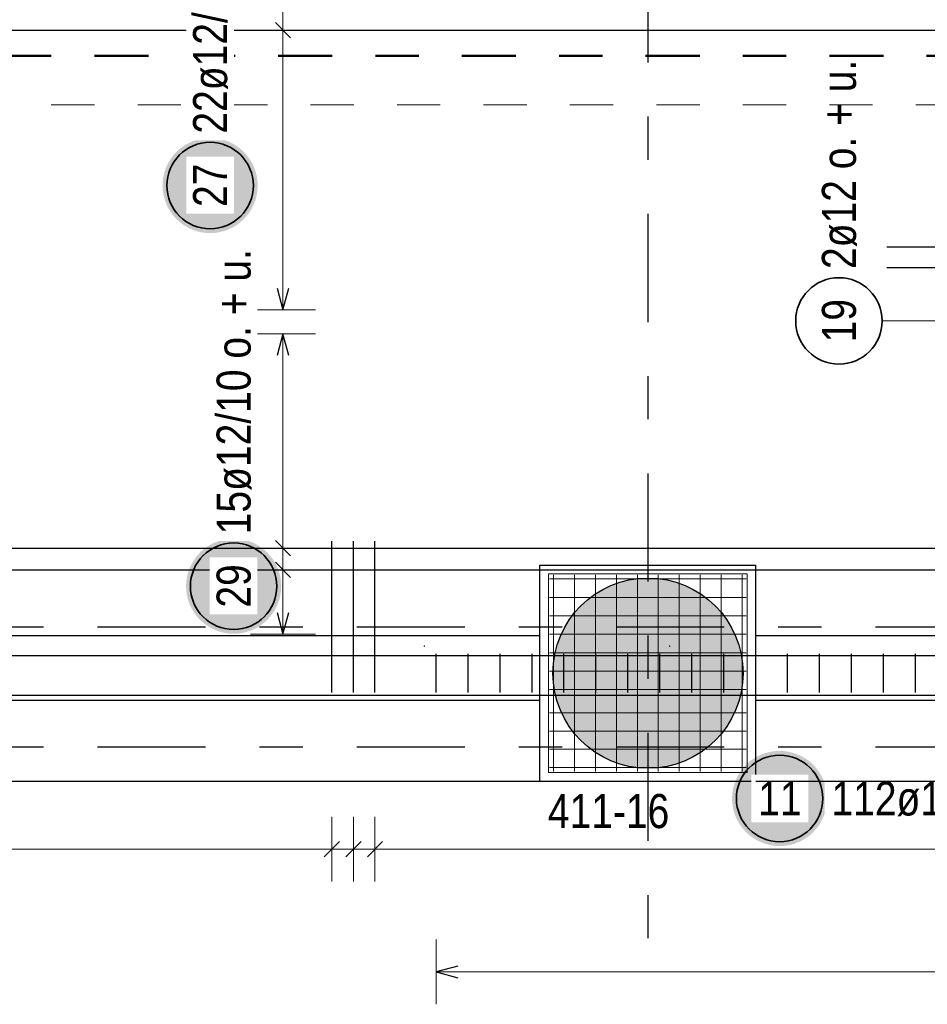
# Model space of a CAD drawing. Header units: millimetres. Extents: x -1.9 to 32.6, y 0 to 21.
# Tile 41 of 59: x 16 to 18.1, y 10.2 to 12.5. Entities that reach past the tile are written whole.
import ezdxf

# ---------------------------------------------------------------- set-up
doc = ezdxf.new("R2010")
doc.units = ezdxf.units.MM
for name, pattern in [('DASHDOT', [1, 0.5, -0.25, 0, -0.25]), ('DASHDOTX2', [2, 1, -0.5, 0, -0.5]), ('HIDDEN', [0.375, 0.25, -0.125])]:
    doc.linetypes.add(name, pattern=pattern)
doc.layers.add('Achsen', color=7, linetype='Continuous', lineweight=20)
doc.layers.add('nplo Bewehrung', color=7, linetype='Continuous', lineweight=20)
doc.styles.add('Arial Narrow', font='ARIALN.TTF')

msp = doc.modelspace()

# ---------------------------------------------------------------- hatches: boundary and pattern name
at = {"lineweight": 25, "true_color": 0xffffff}
for points in [[(16.501929, 12.135192), (16.501862, 12.139031), (16.501662, 12.142866), (16.501327, 12.146691), (16.500859, 12.150501), (16.500258, 12.154294), (16.499526, 12.158063), (16.498662, 12.161804), (16.497668, 12.165513), (16.496546, 12.169184), (16.495296, 12.172815), (16.49392, 12.176399), (16.492419, 12.179933), (16.490797, 12.183413), (16.489054, 12.186834), (16.487192, 12.190192), (16.485215, 12.193484), (16.483124, 12.196704), (16.480921, 12.199849), (16.478611, 12.202915), (16.476194, 12.205899), (16.473675, 12.208797), (16.471057, 12.211605), (16.468342, 12.21432), (16.465534, 12.216938), (16.462636, 12.219457), (16.459652, 12.221874), (16.456586, 12.224184), (16.453441, 12.226387), (16.450221, 12.228478), (16.446929, 12.230455), (16.443571, 12.232317), (16.44015, 12.23406), (16.436671, 12.235682), (16.433136, 12.237183), (16.429552, 12.238559), (16.425921, 12.239809), (16.42225, 12.240931), (16.418541, 12.241925), (16.4148, 12.242789), (16.411031, 12.243521), (16.407239, 12.244122), (16.403428, 12.24459), (16.399603, 12.244924), (16.395768, 12.245125), (16.391929, 12.245192), (16.388091, 12.245125), (16.384256, 12.244924), (16.380431, 12.24459), (16.37662, 12.244122), (16.372828, 12.243521), (16.369059, 12.242789), (16.365318, 12.241925), (16.361609, 12.240931), (16.357938, 12.239809), (16.354307, 12.238559), (16.350723, 12.237183), (16.347188, 12.235682), (16.343709, 12.23406), (16.340288, 12.232317), (16.336929, 12.230455), (16.333638, 12.228478), (16.330418, 12.226387), (16.327273, 12.224184), (16.324207, 12.221874), (16.321223, 12.219457), (16.318325, 12.216938), (16.315517, 12.21432), (16.312802, 12.211605), (16.310184, 12.208797), (16.307665, 12.205899), (16.305248, 12.202915), (16.302938, 12.199849), (16.300735, 12.196704), (16.298644, 12.193484), (16.296667, 12.190192), (16.294805, 12.186834), (16.293062, 12.183413), (16.291439, 12.179933), (16.289939, 12.176399), (16.288563, 12.172815), (16.287313, 12.169184), (16.286191, 12.165513), (16.285197, 12.161804), (16.284333, 12.158063), (16.283601, 12.154294), (16.283, 12.150501), (16.282532, 12.146691), (16.282197, 12.142866), (16.281997, 12.139031), (16.281929, 12.135192), (16.281997, 12.131354), (16.282197, 12.127519), (16.282532, 12.123694), (16.283, 12.119883), (16.283601, 12.116091), (16.284333, 12.112322), (16.285197, 12.108581), (16.286191, 12.104872), (16.287313, 12.101201), (16.288563, 12.09757), (16.289939, 12.093986), (16.291439, 12.090451), (16.293062, 12.086972), (16.294805, 12.083551), (16.296667, 12.080192), (16.298644, 12.076901), (16.300735, 12.073681), (16.302938, 12.070536), (16.305248, 12.06747), (16.307665, 12.064486), (16.310184, 12.061588), (16.312802, 12.05878), (16.315517, 12.056065), (16.318325, 12.053447), (16.321223, 12.050928), (16.324207, 12.048511), (16.327273, 12.046201), (16.330418, 12.043998), (16.333638, 12.041907), (16.336929, 12.03993), (16.340288, 12.038068), (16.343709, 12.036325), (16.347188, 12.034702), (16.350723, 12.033202), (16.354307, 12.031826), (16.357938, 12.030576), (16.361609, 12.029454), (16.365318, 12.02846), (16.369059, 12.027596), (16.372828, 12.026864), (16.37662, 12.026263), (16.380431, 12.025795), (16.384256, 12.02546), (16.388091, 12.025259), (16.391929, 12.025192), (16.395768, 12.025259), (16.399603, 12.02546), (16.403428, 12.025795), (16.407239, 12.026263), (16.411031, 12.026864), (16.4148, 12.027596), (16.418541, 12.02846), (16.42225, 12.029454), (16.425921, 12.030576), (16.429552, 12.031826), (16.433136, 12.033202), (16.436671, 12.034702), (16.44015, 12.036325), (16.443571, 12.038068), (16.446929, 12.03993), (16.450221, 12.041907), (16.453441, 12.043998), (16.456586, 12.046201), (16.459652, 12.048511), (16.462636, 12.050928), (16.465534, 12.053447), (16.468342, 12.056065), (16.471057, 12.05878), (16.473675, 12.061588), (16.476194, 12.064486), (16.478611, 12.06747), (16.480921, 12.070536), (16.483124, 12.073681), (16.485215, 12.076901), (16.487192, 12.080192), (16.489054, 12.083551), (16.490797, 12.086972), (16.492419, 12.090451), (16.49392, 12.093986), (16.495296, 12.09757), (16.496546, 12.101201), (16.497668, 12.104872), (16.498662, 12.108581), (16.499526, 12.112322), (16.500258, 12.116091), (16.500859, 12.119883), (16.501327, 12.123694), (16.501662, 12.127519)], [(16.556363, 11.208661), (16.556296, 11.2125), (16.556095, 11.216335), (16.555761, 11.22016), (16.555293, 11.22397), (16.554692, 11.227763), (16.553959, 11.231532), (16.553096, 11.235273), (16.552102, 11.238981), (16.550979, 11.242653), (16.549729, 11.246284), (16.548353, 11.249868), (16.546853, 11.253402), (16.545231, 11.256882), (16.543487, 11.260303), (16.541626, 11.263661), (16.539648, 11.266953), (16.537557, 11.270173), (16.535355, 11.273318), (16.533044, 11.276384), (16.530628, 11.279368), (16.528109, 11.282266), (16.525491, 11.285074), (16.522776, 11.287789), (16.519968, 11.290407), (16.51707, 11.292926), (16.514086, 11.295343), (16.51102, 11.297653), (16.507874, 11.299856), (16.504654, 11.301947), (16.501363, 11.303924), (16.498005, 11.305786), (16.494584, 11.307529), (16.491104, 11.309151), (16.48757, 11.310652), (16.483985, 11.312028), (16.480355, 11.313278), (16.476683, 11.3144), (16.472975, 11.315394), (16.469233, 11.316258), (16.465464, 11.31699), (16.461672, 11.317591), (16.457861, 11.318059), (16.454036, 11.318393), (16.450202, 11.318594), (16.446363, 11.318661), (16.442524, 11.318594), (16.43869, 11.318393), (16.434865, 11.318059), (16.431054, 11.317591), (16.427262, 11.31699), (16.423493, 11.316258), (16.419752, 11.315394), (16.416043, 11.3144), (16.412371, 11.313278), (16.408741, 11.312028), (16.405156, 11.310652), (16.401622, 11.309151), (16.398142, 11.307529), (16.394721, 11.305786), (16.391363, 11.303924), (16.388072, 11.301947), (16.384852, 11.299856), (16.381707, 11.297653), (16.37864, 11.295343), (16.375657, 11.292926), (16.372759, 11.290407), (16.369951, 11.287789), (16.367236, 11.285074), (16.364617, 11.282266), (16.362098, 11.279368), (16.359682, 11.276384), (16.357371, 11.273318), (16.355169, 11.270173), (16.353078, 11.266953), (16.3511, 11.263661), (16.349239, 11.260303), (16.347496, 11.256882), (16.345873, 11.253402), (16.344373, 11.249868), (16.342997, 11.246284), (16.341747, 11.242653), (16.340624, 11.238981), (16.339631, 11.235273), (16.338767, 11.231532), (16.338034, 11.227763), (16.337434, 11.22397), (16.336966, 11.22016), (16.336631, 11.216335), (16.33643, 11.2125), (16.336363, 11.208661), (16.33643, 11.204822), (16.336631, 11.200988), (16.336966, 11.197163), (16.337434, 11.193352), (16.338034, 11.18956), (16.338767, 11.185791), (16.339631, 11.18205), (16.340624, 11.178341), (16.341747, 11.17467), (16.342997, 11.171039), (16.344373, 11.167455), (16.345873, 11.16392), (16.347496, 11.160441), (16.349239, 11.15702), (16.3511, 11.153661), (16.353078, 11.15037), (16.355169, 11.14715), (16.357371, 11.144005), (16.359682, 11.140939), (16.362098, 11.137955), (16.364617, 11.135057), (16.367236, 11.132249), (16.369951, 11.129534), (16.372759, 11.126915), (16.375657, 11.124396), (16.37864, 11.12198), (16.381707, 11.11967), (16.384852, 11.117467), (16.388072, 11.115376), (16.391363, 11.113399), (16.394721, 11.111537), (16.398142, 11.109794), (16.401622, 11.108171), (16.405156, 11.106671), (16.408741, 11.105295), (16.412371, 11.104045), (16.416043, 11.102923), (16.419752, 11.101929), (16.423493, 11.101065), (16.427262, 11.100333), (16.431054, 11.099732), (16.434865, 11.099264), (16.43869, 11.098929), (16.442524, 11.098728), (16.446363, 11.098661), (16.450202, 11.098728), (16.454036, 11.098929), (16.457861, 11.099264), (16.461672, 11.099732), (16.465464, 11.100333), (16.469233, 11.101065), (16.472975, 11.101929), (16.476683, 11.102923), (16.480355, 11.104045), (16.483985, 11.105295), (16.48757, 11.106671), (16.491104, 11.108171), (16.494584, 11.109794), (16.498005, 11.111537), (16.501363, 11.113399), (16.504654, 11.115376), (16.507874, 11.117467), (16.51102, 11.11967), (16.514086, 11.12198), (16.51707, 11.124396), (16.519968, 11.126915), (16.522776, 11.129534), (16.525491, 11.132249), (16.528109, 11.135057), (16.530628, 11.137955), (16.533044, 11.140939), (16.535355, 11.144005), (16.537557, 11.14715), (16.539648, 11.15037), (16.541626, 11.153661), (16.543487, 11.15702), (16.545231, 11.160441), (16.546853, 11.16392), (16.548353, 11.167455), (16.549729, 11.171039), (16.550979, 11.17467), (16.552102, 11.178341), (16.553096, 11.18205), (16.553959, 11.185791), (16.554692, 11.18956), (16.555293, 11.193352), (16.555761, 11.197163), (16.556095, 11.200988)], [(17.819537, 10.717797), (17.81947, 10.721636), (17.81927, 10.725471), (17.818935, 10.729296), (17.818467, 10.733106), (17.817866, 10.736899), (17.817134, 10.740668), (17.81627, 10.744409), (17.815276, 10.748118), (17.814154, 10.751789), (17.812904, 10.75542), (17.811528, 10.759004), (17.810027, 10.762538), (17.808405, 10.766018), (17.806662, 10.769439), (17.8048, 10.772797), (17.802823, 10.776089), (17.800732, 10.779309), (17.798529, 10.782454), (17.796219, 10.78552), (17.793802, 10.788504), (17.791283, 10.791402), (17.788665, 10.79421), (17.78595, 10.796925), (17.783142, 10.799543), (17.780244, 10.802062), (17.77726, 10.804479), (17.774194, 10.806789), (17.771049, 10.808992), (17.767829, 10.811083), (17.764537, 10.81306), (17.761179, 10.814922), (17.757758, 10.816665), (17.754279, 10.818287), (17.750744, 10.819788), (17.74716, 10.821164), (17.743529, 10.822414), (17.739858, 10.823536), (17.736149, 10.82453), (17.732408, 10.825394), (17.728639, 10.826126), (17.724847, 10.826727), (17.721036, 10.827195), (17.717211, 10.827529), (17.713376, 10.82773), (17.709537, 10.827797), (17.705699, 10.82773), (17.701864, 10.827529), (17.698039, 10.827195), (17.694228, 10.826727), (17.690436, 10.826126), (17.686667, 10.825394), (17.682926, 10.82453), (17.679217, 10.823536), (17.675546, 10.822414), (17.671915, 10.821164), (17.668331, 10.819788), (17.664796, 10.818287), (17.661317, 10.816665), (17.657896, 10.814922), (17.654537, 10.81306), (17.651246, 10.811083), (17.648026, 10.808992), (17.644881, 10.806789), (17.641815, 10.804479), (17.638831, 10.802062), (17.635933, 10.799543), (17.633125, 10.796925), (17.63041, 10.79421), (17.627792, 10.791402), (17.625273, 10.788504), (17.622856, 10.78552), (17.620546, 10.782454), (17.618343, 10.779309), (17.616252, 10.776089), (17.614275, 10.772797), (17.612413, 10.769439), (17.61067, 10.766018), (17.609047, 10.762538), (17.607547, 10.759004), (17.606171, 10.75542), (17.604921, 10.751789), (17.603799, 10.748118), (17.602805, 10.744409), (17.601941, 10.740668), (17.601209, 10.736899), (17.600608, 10.733106), (17.60014, 10.729296), (17.599805, 10.725471), (17.599604, 10.721636), (17.599537, 10.717797), (17.599604, 10.713959), (17.599805, 10.710124), (17.60014, 10.706299), (17.600608, 10.702488), (17.601209, 10.698696), (17.601941, 10.694927), (17.602805, 10.691186), (17.603799, 10.687477), (17.604921, 10.683806), (17.606171, 10.680175), (17.607547, 10.676591), (17.609047, 10.673056), (17.61067, 10.669577), (17.612413, 10.666156), (17.614275, 10.662797), (17.616252, 10.659506), (17.618343, 10.656286), (17.620546, 10.653141), (17.622856, 10.650075), (17.625273, 10.647091), (17.627792, 10.644193), (17.63041, 10.641385), (17.633125, 10.63867), (17.635933, 10.636052), (17.638831, 10.633533), (17.641815, 10.631116), (17.644881, 10.628806), (17.648026, 10.626603), (17.651246, 10.624512), (17.654537, 10.622535), (17.657896, 10.620673), (17.661317, 10.61893), (17.664796, 10.617307), (17.668331, 10.615807), (17.671915, 10.614431), (17.675546, 10.613181), (17.679217, 10.612059), (17.682926, 10.611065), (17.686667, 10.610201), (17.690436, 10.609469), (17.694228, 10.608868), (17.698039, 10.6084), (17.701864, 10.608065), (17.705699, 10.607864), (17.709537, 10.607797), (17.713376, 10.607864), (17.717211, 10.608065), (17.721036, 10.6084), (17.724847, 10.608868), (17.728639, 10.609469), (17.732408, 10.610201), (17.736149, 10.611065), (17.739858, 10.612059), (17.743529, 10.613181), (17.74716, 10.614431), (17.750744, 10.615807), (17.754279, 10.617307), (17.757758, 10.61893), (17.761179, 10.620673), (17.764537, 10.622535), (17.767829, 10.624512), (17.771049, 10.626603), (17.774194, 10.628806), (17.77726, 10.631116), (17.780244, 10.633533), (17.783142, 10.636052), (17.78595, 10.63867), (17.788665, 10.641385), (17.791283, 10.644193), (17.793802, 10.647091), (17.796219, 10.650075), (17.798529, 10.653141), (17.800732, 10.656286), (17.802823, 10.659506), (17.8048, 10.662797), (17.806662, 10.666156), (17.808405, 10.669577), (17.810027, 10.673056), (17.811528, 10.676591), (17.812904, 10.680175), (17.814154, 10.683806), (17.815276, 10.687477), (17.81627, 10.691186), (17.817134, 10.694927), (17.817866, 10.698696), (17.818467, 10.702488), (17.818935, 10.706299), (17.81927, 10.710124)]]:
    msp.add_hatch(color=7, dxfattribs=at).paths.add_polyline_path(points)
at = {"lineweight": 13, "true_color": 0xd7ffd7}
msp.add_hatch(color=254, dxfattribs=at).paths.add_polyline_path([(17.624989, 11.007545), (17.624969, 11.010512), (17.624909, 11.013477), (17.624809, 11.016442), (17.624669, 11.019405), (17.624489, 11.022366), (17.62427, 11.025324), (17.62401, 11.028279), (17.623711, 11.03123), (17.623371, 11.034177), (17.622992, 11.037119), (17.622574, 11.040055), (17.622116, 11.042986), (17.621618, 11.04591), (17.621081, 11.048828), (17.620505, 11.051737), (17.61989, 11.054639), (17.619235, 11.057532), (17.618542, 11.060416), (17.617809, 11.063291), (17.617038, 11.066155), (17.616229, 11.069009), (17.615381, 11.071851), (17.614495, 11.074682), (17.613571, 11.077501), (17.612609, 11.080307), (17.611609, 11.083099), (17.610571, 11.085878), (17.609496, 11.088643), (17.608384, 11.091393), (17.607235, 11.094128), (17.60605, 11.096847), (17.604827, 11.099549), (17.603569, 11.102236), (17.602274, 11.104904), (17.600943, 11.107555), (17.599577, 11.110188), (17.598175, 11.112803), (17.596739, 11.115398), (17.595267, 11.117973), (17.593761, 11.120529), (17.59222, 11.123064), (17.590646, 11.125578), (17.589038, 11.12807), (17.587396, 11.13054), (17.585721, 11.132989), (17.584013, 11.135414), (17.582273, 11.137816), (17.5805, 11.140195), (17.578696, 11.142549), (17.57686, 11.144879), (17.574993, 11.147184), (17.573095, 11.149463), (17.571166, 11.151717), (17.569207, 11.153944), (17.567218, 11.156145), (17.5652, 11.158319), (17.563152, 11.160465), (17.561076, 11.162584), (17.558972, 11.164674), (17.556839, 11.166736), (17.554679, 11.168769), (17.552492, 11.170772), (17.550277, 11.172746), (17.548037, 11.17469), (17.54577, 11.176604), (17.543478, 11.178486), (17.541161, 11.180338), (17.538819, 11.182158), (17.536452, 11.183947), (17.534062, 11.185703), (17.531648, 11.187427), (17.529211, 11.189119), (17.526752, 11.190777), (17.52427, 11.192402), (17.521767, 11.193994), (17.519243, 11.195551), (17.516697, 11.197075), (17.514132, 11.198563), (17.511546, 11.200018), (17.508942, 11.201437), (17.506318, 11.202821), (17.503676, 11.204169), (17.501016, 11.205482), (17.498338, 11.206759), (17.495644, 11.207999), (17.492933, 11.209203), (17.490206, 11.210371), (17.487464, 11.211501), (17.484706, 11.212595), (17.481934, 11.213651), (17.479149, 11.214669), (17.476349, 11.215651), (17.473537, 11.216594), (17.470712, 11.217499), (17.467875, 11.218366), (17.465027, 11.219195), (17.462168, 11.219985), (17.459299, 11.220737), (17.456419, 11.221449), (17.453531, 11.222123), (17.450633, 11.222758), (17.447727, 11.223354), (17.444814, 11.223911), (17.441893, 11.224428), (17.438965, 11.224906), (17.436032, 11.225344), (17.433092, 11.225743), (17.430148, 11.226102), (17.427199, 11.226421), (17.424246, 11.226701), (17.421289, 11.226941), (17.418329, 11.227141), (17.415367, 11.2273), (17.412404, 11.22742), (17.409438, 11.2275), (17.406472, 11.22754), (17.403506, 11.22754), (17.40054, 11.2275), (17.397575, 11.22742), (17.394611, 11.2273), (17.391649, 11.227141), (17.388689, 11.226941), (17.385733, 11.226701), (17.38278, 11.226421), (17.379831, 11.226102), (17.376886, 11.225743), (17.373947, 11.225344), (17.371013, 11.224906), (17.368086, 11.224428), (17.365165, 11.223911), (17.362251, 11.223354), (17.359345, 11.222758), (17.356448, 11.222123), (17.353559, 11.221449), (17.35068, 11.220737), (17.34781, 11.219985), (17.344951, 11.219195), (17.342103, 11.218366), (17.339266, 11.217499), (17.336441, 11.216594), (17.333629, 11.215651), (17.33083, 11.214669), (17.328044, 11.213651), (17.325272, 11.212595), (17.322515, 11.211501), (17.319772, 11.210371), (17.317045, 11.209203), (17.314334, 11.207999), (17.31164, 11.206759), (17.308962, 11.205482), (17.306302, 11.204169), (17.30366, 11.202821), (17.301037, 11.201437), (17.298432, 11.200018), (17.295847, 11.198563), (17.293281, 11.197075), (17.290736, 11.195551), (17.288211, 11.193994), (17.285708, 11.192402), (17.283227, 11.190777), (17.280767, 11.189119), (17.27833, 11.187427), (17.275917, 11.185703), (17.273526, 11.183947), (17.27116, 11.182158), (17.268818, 11.180338), (17.2665, 11.178486), (17.264208, 11.176604), (17.261942, 11.17469), (17.259701, 11.172746), (17.257487, 11.170772), (17.255299, 11.168769), (17.253139, 11.166736), (17.251007, 11.164674), (17.248902, 11.162584), (17.246826, 11.160465), (17.244779, 11.158319), (17.24276, 11.156145), (17.240772, 11.153944), (17.238813, 11.151717), (17.236884, 11.149463), (17.234986, 11.147184), (17.233118, 11.144879), (17.231282, 11.142549), (17.229478, 11.140195), (17.227705, 11.137816), (17.225965, 11.135414), (17.224257, 11.132989), (17.222583, 11.13054), (17.220941, 11.12807), (17.219332, 11.125578), (17.217758, 11.123064), (17.216217, 11.120529), (17.214711, 11.117973), (17.21324, 11.115398), (17.211803, 11.112803), (17.210401, 11.110188), (17.209035, 11.107555), (17.207705, 11.104904), (17.20641, 11.102236), (17.205151, 11.099549), (17.203929, 11.096847), (17.202743, 11.094128), (17.201594, 11.091393), (17.200482, 11.088643), (17.199407, 11.085878), (17.19837, 11.083099), (17.19737, 11.080307), (17.196408, 11.077501), (17.195483, 11.074682), (17.194597, 11.071851), (17.193749, 11.069009), (17.19294, 11.066155), (17.192169, 11.063291), (17.191437, 11.060416), (17.190743, 11.057532), (17.190089, 11.054639), (17.189473, 11.051737), (17.188897, 11.048828), (17.18836, 11.04591), (17.187863, 11.042986), (17.187405, 11.040055), (17.186986, 11.037119), (17.186607, 11.034177), (17.186268, 11.03123), (17.185968, 11.028279), (17.185709, 11.025324), (17.185489, 11.022366), (17.185309, 11.019405), (17.185169, 11.016442), (17.185069, 11.013477), (17.185009, 11.010512), (17.184989, 11.007545), (17.185009, 11.004579), (17.185069, 11.001613), (17.185169, 10.998649), (17.185309, 10.995686), (17.185489, 10.992725), (17.185709, 10.989767), (17.185968, 10.986812), (17.186268, 10.983861), (17.186607, 10.980914), (17.186986, 10.977972), (17.187405, 10.975035), (17.187863, 10.972105), (17.18836, 10.96918), (17.188897, 10.966263), (17.189473, 10.963353), (17.190089, 10.960452), (17.190743, 10.957559), (17.191437, 10.954674), (17.192169, 10.9518), (17.19294, 10.948936), (17.193749, 10.946082), (17.194597, 10.943239), (17.195483, 10.940409), (17.196408, 10.93759), (17.19737, 10.934784), (17.19837, 10.931991), (17.199407, 10.929212), (17.200482, 10.926448), (17.201594, 10.923698), (17.202743, 10.920963), (17.203929, 10.918244), (17.205151, 10.915541), (17.20641, 10.912855), (17.207705, 10.910186), (17.209035, 10.907535), (17.210401, 10.904902), (17.211803, 10.902288), (17.21324, 10.899693), (17.214711, 10.897118), (17.216217, 10.894562), (17.217758, 10.892027), (17.219332, 10.889513), (17.220941, 10.887021), (17.222583, 10.88455), (17.224257, 10.882102), (17.225965, 10.879677), (17.227705, 10.877275), (17.229478, 10.874896), (17.231282, 10.872542), (17.233118, 10.870212), (17.234986, 10.867907), (17.236884, 10.865628), (17.238813, 10.863374), (17.240772, 10.861147), (17.24276, 10.858946), (17.244779, 10.856772), (17.246826, 10.854626), (17.248902, 10.852507), (17.251007, 10.850417), (17.253139, 10.848355), (17.255299, 10.846322), (17.257487, 10.844318), (17.259701, 10.842345), (17.261942, 10.840401), (17.264208, 10.838487), (17.2665, 10.836604), (17.268818, 10.834753), (17.27116, 10.832932), (17.273526, 10.831144), (17.275917, 10.829387), (17.27833, 10.827663), (17.280767, 10.825972), (17.283227, 10.824314), (17.285708, 10.822689), (17.288211, 10.821097), (17.290736, 10.81954), (17.293281, 10.818016), (17.295847, 10.816527), (17.298432, 10.815073), (17.301037, 10.813654), (17.30366, 10.81227), (17.306302, 10.810922), (17.308962, 10.809609), (17.31164, 10.808332), (17.314334, 10.807092), (17.317045, 10.805888), (17.319772, 10.80472), (17.322515, 10.80359), (17.325272, 10.802496), (17.328044, 10.80144), (17.33083, 10.800421), (17.333629, 10.79944), (17.336441, 10.798497), (17.339266, 10.797592), (17.342103, 10.796725), (17.344951, 10.795896), (17.34781, 10.795106), (17.35068, 10.794354), (17.353559, 10.793641), (17.356448, 10.792967), (17.359345, 10.792332), (17.362251, 10.791737), (17.365165, 10.79118), (17.368086, 10.790663), (17.371013, 10.790185), (17.373947, 10.789746), (17.376886, 10.789348), (17.379831, 10.788989), (17.38278, 10.788669), (17.385733, 10.78839), (17.388689, 10.78815), (17.391649, 10.78795), (17.394611, 10.78779), (17.397575, 10.78767), (17.40054, 10.78759), (17.403506, 10.78755), (17.406472, 10.78755), (17.409438, 10.78759), (17.412404, 10.78767), (17.415367, 10.78779), (17.418329, 10.78795), (17.421289, 10.78815), (17.424246, 10.78839), (17.427199, 10.788669), (17.430148, 10.788989), (17.433092, 10.789348), (17.436032, 10.789746), (17.438965, 10.790185), (17.441893, 10.790663), (17.444814, 10.79118), (17.447727, 10.791737), (17.450633, 10.792332), (17.453531, 10.792967), (17.456419, 10.793641), (17.459299, 10.794354), (17.462168, 10.795106), (17.465027, 10.795896), (17.467875, 10.796725), (17.470712, 10.797592), (17.473537, 10.798497), (17.476349, 10.79944), (17.479149, 10.800421), (17.481934, 10.80144), (17.484706, 10.802496), (17.487464, 10.80359), (17.490206, 10.80472), (17.492933, 10.805888), (17.495644, 10.807092), (17.498338, 10.808332), (17.501016, 10.809609), (17.503676, 10.810922), (17.506318, 10.81227), (17.508942, 10.813654), (17.511546, 10.815073), (17.514132, 10.816527), (17.516697, 10.818016), (17.519243, 10.81954), (17.521767, 10.821097), (17.52427, 10.822689), (17.526752, 10.824314), (17.529211, 10.825972), (17.531648, 10.827663), (17.534062, 10.829387), (17.536452, 10.831144), (17.538819, 10.832932), (17.541161, 10.834753), (17.543478, 10.836604), (17.54577, 10.838487), (17.548037, 10.840401), (17.550277, 10.842345), (17.552492, 10.844318), (17.554679, 10.846322), (17.556839, 10.848355), (17.558972, 10.850417), (17.561076, 10.852507), (17.563152, 10.854626), (17.5652, 10.856772), (17.567218, 10.858946), (17.569207, 10.861147), (17.571166, 10.863374), (17.573095, 10.865628), (17.574993, 10.867907), (17.57686, 10.870212), (17.578696, 10.872542), (17.5805, 10.874896), (17.582273, 10.877275), (17.584013, 10.879677), (17.585721, 10.882102), (17.587396, 10.88455), (17.589038, 10.887021), (17.590646, 10.889513), (17.59222, 10.892027), (17.593761, 10.894562), (17.595267, 10.897118), (17.596739, 10.899693), (17.598175, 10.902288), (17.599577, 10.904902), (17.600943, 10.907535), (17.602274, 10.910186), (17.603569, 10.912855), (17.604827, 10.915541), (17.60605, 10.918244), (17.607235, 10.920963), (17.608384, 10.923698), (17.609496, 10.926448), (17.610571, 10.929212), (17.611609, 10.931991), (17.612609, 10.934784), (17.613571, 10.93759), (17.614495, 10.940409), (17.615381, 10.943239), (17.616229, 10.946082), (17.617038, 10.948936), (17.617809, 10.9518), (17.618542, 10.954674), (17.619235, 10.957559), (17.61989, 10.960452), (17.620505, 10.963353), (17.621081, 10.966263), (17.621618, 10.96918), (17.622116, 10.972105), (17.622574, 10.975035), (17.622992, 10.977972), (17.623371, 10.980914), (17.623711, 10.983861), (17.62401, 10.986812), (17.62427, 10.989767), (17.624489, 10.992725), (17.624669, 10.995686), (17.624809, 10.998649), (17.624909, 11.001613), (17.624969, 11.004579)])

# ---------------------------------------------------------------- linework, layer by layer
at = {"color": 5, "linetype": 'Continuous', "lineweight": 18, "ltscale": 2}
for p, q in [((16.56052, 12.892045), (16.56052, 11.848045)), ((16.63552, 12.494331), (16.48552, 12.494331)), ((16.48552, 11.848045), (16.63552, 11.848045)), ((16.635519, 11.792045), (16.485519, 11.792045)), ((16.560519, 11.792045), (16.560519, 11.098044)), ((16.635519, 11.29633), (16.485519, 11.29633)), ((16.635519, 11.246759), (16.485519, 11.246759)), ((16.485519, 11.098044), (16.635519, 11.098044)), ((16.673534, 10.525424), (16.673534, 10.675424)), ((16.723452, 10.525424), (16.723452, 10.675424)), ((16.77337, 10.525424), (16.77337, 10.675424)), ((20.617049, 10.600424), (15.076161, 10.600424))]:
    msp.add_line(p, q, dxfattribs=at)
at = {"color": 3, "linetype": 'Continuous', "lineweight": 25, "ltscale": 2}
for p, q in [((16.578197, 12.476653), (16.542842, 12.512008)), ((15.172461, 12.494331), (18.314961, 12.494331)), ((17.957563, 11.993455), (19.957563, 11.993455)), ((17.957563, 11.946025), (19.957563, 11.946025)), ((16.547122, 11.898045), (16.56052, 11.848045)), ((16.56052, 11.848045), (16.573917, 11.898045)), ((16.560519, 11.792045), (16.547122, 11.742045)), ((16.573917, 11.742045), (16.560519, 11.792045)), ((15.172461, 11.29633), (20.564961, 11.29633)), ((16.578197, 11.278653), (16.542842, 11.314008)), ((16.673534, 10.962545), (16.673534, 11.312545)), ((16.723452, 10.962545), (16.723452, 11.312545)), ((16.77337, 10.962545), (16.77337, 11.312545)), ((16.578197, 11.229081), (16.542842, 11.264436)), ((15.172461, 11.246759), (20.564961, 11.246759)), ((16.547122, 11.148044), (16.560519, 11.098044)), ((16.560519, 11.098044), (16.573917, 11.148044)), ((16.655856, 10.582746), (16.691212, 10.618101)), ((16.705774, 10.582746), (16.74113, 10.618101)), ((16.755692, 10.582746), (16.791048, 10.618101))]:
    msp.add_line(p, q, dxfattribs=at)
at = {"color": 4, "linetype": 'DASHDOT', "lineweight": 50, "ltscale": 0.25}
msp.add_line((14.424525, 12.43478), (22.839617, 12.43478), dxfattribs=at)
msp.add_line((14.424525, 12.43478), (22.839617, 12.43478), dxfattribs=at)
at = {"color": 9, "linetype": 'HIDDEN', "lineweight": 0, "ltscale": 0.25}
msp.add_line((14.424525, 12.322203), (22.839617, 12.322203), dxfattribs=at)
at = {"color": 3, "linetype": 'Continuous', "lineweight": 25}
for p, q in [((17.154602, 10.757545), (17.154602, 11.257545)), ((17.154603, 11.257545), (17.654603, 11.257545)), ((17.654602, 10.757545), (17.654602, 11.257545)), ((15.355281, 11.095045), (17.154603, 11.095045)), ((17.654603, 11.095045), (19.484478, 11.095045)), ((15.355281, 10.945045), (17.154603, 10.945045)), ((17.654603, 10.945045), (19.484478, 10.945045)), ((15.355281, 10.757545), (17.154603, 10.757545)), ((17.154603, 10.757545), (17.654603, 10.757545))]:
    msp.add_line(p, q, dxfattribs=at)
at = {"color": 2, "linetype": 'Continuous', "lineweight": 35, "ltscale": 2}
for centre in [(16.391929, 12.135192), (16.446363, 11.208661), (17.709537, 10.717797)]:
    msp.add_circle(centre, 0.1, dxfattribs=at)
at = {"color": 9, "linetype": 'Continuous', "lineweight": 0}
for centre in [(16.887461, 11.070044), (17.45499, 11.070044)]:
    msp.add_circle(centre, 0.000555, dxfattribs=at)
at = {"layer": 'Achsen', "color": 3, "linetype": 'DASHDOTX2', "lineweight": 25, "ltscale": 0.25}
for p, q in [((17.404965, 19.869562), (17.404965, 10.31573)), ((14.331419, 11.115042), (22.983912, 11.115042)), ((14.331419, 10.837542), (22.983912, 10.837542))]:
    msp.add_line(p, q, dxfattribs=at)
at = {"layer": 'Achsen', "color": 5, "linetype": 'Continuous', "lineweight": 18, "ltscale": 2}
for p, q in [((17.946717, 11.822135), (18.273989, 11.822135)), ((16.914961, 10.391799), (16.914961, 10.241799)), ((20.167549, 10.316799), (16.914961, 10.316799))]:
    msp.add_line(p, q, dxfattribs=at)
at = {"layer": 'Achsen', "color": 3, "linetype": 'Continuous', "lineweight": 25, "ltscale": 2}
for p, q in [((15.122328, 11.048221), (20.122328, 11.048221)), ((16.914961, 10.962544), (16.914961, 11.052544)), ((16.988884, 10.962544), (16.988884, 11.052544)), ((17.062806, 10.962544), (17.062806, 11.052544)), ((17.136729, 10.962544), (17.136729, 11.052544)), ((17.210651, 10.962544), (17.210651, 11.052544)), ((17.284573, 10.962544), (17.284573, 11.052544)), ((17.358496, 10.962544), (17.358496, 11.052544)), ((17.432418, 10.962544), (17.432418, 11.052544)), ((17.506341, 10.962544), (17.506341, 11.052544)), ((17.580263, 10.962544), (17.580263, 11.052544)), ((17.654186, 10.962544), (17.654186, 11.052544)), ((17.728108, 10.962544), (17.728108, 11.052544)), ((17.802031, 10.962544), (17.802031, 11.052544)), ((17.875953, 10.962544), (17.875953, 11.052544)), ((17.949876, 10.962544), (17.949876, 11.052544)), ((18.023798, 10.962544), (18.023798, 11.052544)), ((15.099654, 10.957028), (20.099654, 10.957028)), ((16.964961, 10.330197), (16.914961, 10.316799)), ((16.914961, 10.316799), (16.964961, 10.303402))]:
    msp.add_line(p, q, dxfattribs=at)
at = {"layer": 'Achsen', "color": 2, "linetype": 'Continuous', "lineweight": 35, "ltscale": 2}
msp.add_circle((17.846717, 11.822135), 0.1, dxfattribs=at)
at = {"layer": 'nplo Bewehrung', "color": 9, "linetype": 'Continuous', "lineweight": 0, "ltscale": 2}
for p, q in [((17.634603, 11.237545), (17.174603, 11.237545)), ((17.174603, 11.237545), (17.174603, 10.777545)), ((17.177103, 11.225545), (17.632103, 11.225545)), ((17.186603, 10.780047), (17.186603, 11.235047)), ((17.235047, 10.780047), (17.235047, 11.235047)), ((17.283492, 10.780047), (17.283492, 11.235047)), ((17.331936, 10.780047), (17.331936, 11.235047)), ((17.380381, 10.780047), (17.380381, 11.235047)), ((17.428825, 10.780047), (17.428825, 11.235047)), ((17.47727, 10.780047), (17.47727, 11.235047)), ((17.525714, 10.780047), (17.525714, 11.235047)), ((17.574158, 10.780047), (17.574158, 11.235047)), ((17.622603, 10.780047), (17.622603, 11.235047)), ((17.634603, 10.777545), (17.634603, 11.237545)), ((17.177103, 11.182879), (17.632103, 11.182879)), ((17.177103, 11.140212), (17.632103, 11.140212)), ((17.177103, 11.097545), (17.632103, 11.097545)), ((17.177103, 11.054879), (17.632103, 11.054879)), ((17.177103, 11.012212), (17.632103, 11.012212)), ((17.177103, 10.969545), (17.632103, 10.969545)), ((17.177103, 10.915545), (17.632103, 10.915545)), ((17.177103, 10.873545), (17.632103, 10.873545)), ((17.174603, 10.840045), (17.174603, 10.777545)), ((17.177103, 10.831545), (17.632103, 10.831545)), ((17.174603, 10.777545), (17.634603, 10.777545)), ((17.174603, 10.777545), (17.237103, 10.777545)), ((17.177103, 10.789545), (17.632103, 10.789545))]:
    msp.add_line(p, q, dxfattribs=at)
at = {"layer": 'nplo Bewehrung', "color": 3, "linetype": 'Continuous', "lineweight": 25}
msp.add_circle((17.404989, 11.007545), 0.22, dxfattribs=at)

# ---------------------------------------------------------------- texts
at = {"color": 2, "lineweight": 35, "style": 'Arial Narrow'}
msp.add_text('411-16', height=0.07875, dxfattribs=at).set_placement((17.173381, 10.649334))
at = {"color": 2, "lineweight": 35, "insert": (17.829537, 10.757172), "char_height": 0.07875, "attachment_point": 1, "line_spacing_factor": 0.9, "style": 'Arial Narrow', "bg_fill": 3, "box_fill_scale": 1.2, "bg_fill_color": 256, "bg_fill_true_color": 13158600, "bg_fill_transparency": 0}
msp.add_mtext('112ø12/10', dxfattribs=at)
at = {"layer": 'Achsen', "color": 2, "lineweight": 35, "char_height": 0.07875, "attachment_point": 1, "rotation": 90, "line_spacing_factor": 0.9, "style": 'Arial Narrow'}
for s, insert in [('2ø12 o. + u.', (17.807342, 11.942135)), ('19', (17.807342, 11.772523))]:
    msp.add_mtext(s, dxfattribs=dict(at, insert=insert))

# ---------------------------------------------------------------- next in the draw order: texts
at = {"color": 2, "lineweight": 35, "char_height": 0.07875, "attachment_point": 1, "line_spacing_factor": 0.9, "style": 'Arial Narrow', "bg_fill": 3, "box_fill_scale": 1.2, "bg_fill_color": 256, "bg_fill_true_color": 13158600, "bg_fill_transparency": 0}
for s, insert, rotation in [('22ø12/10 o. + u.', (16.352554, 12.255192), 90), ('27', (16.352554, 12.08558), 90), ('29', (16.406988, 11.159049), 90.000003)]:
    msp.add_mtext(s, dxfattribs=dict(at, insert=insert, rotation=rotation))
at = {"color": 2, "lineweight": 35, "insert": (17.659925, 10.757172), "char_height": 0.07875, "attachment_point": 1, "line_spacing_factor": 0.9, "style": 'Arial Narrow', "bg_fill": 3, "box_fill_scale": 1.2, "bg_fill_color": 256, "bg_fill_true_color": 13158600, "bg_fill_transparency": 0}
msp.add_mtext('11', dxfattribs=at)

# ---------------------------------------------------------------- next in the draw order: linework, layer by layer
at = {"color": 3, "linetype": 'Continuous', "lineweight": 25}
msp.add_line((17.654603, 10.757545), (19.484478, 10.757545), dxfattribs=at)

# ---------------------------------------------------------------- next in the draw order: texts
at = {"color": 2, "lineweight": 35, "insert": (16.406988, 11.328661), "char_height": 0.07875, "attachment_point": 1, "rotation": 90.000003, "line_spacing_factor": 0.9, "style": 'Arial Narrow', "bg_fill": 3, "box_fill_scale": 1.2, "bg_fill_color": 256, "bg_fill_true_color": 13158600, "bg_fill_transparency": 0}
msp.add_mtext('15ø12/10 o. + u.', dxfattribs=at)

doc.saveas('drawing.dxf')
